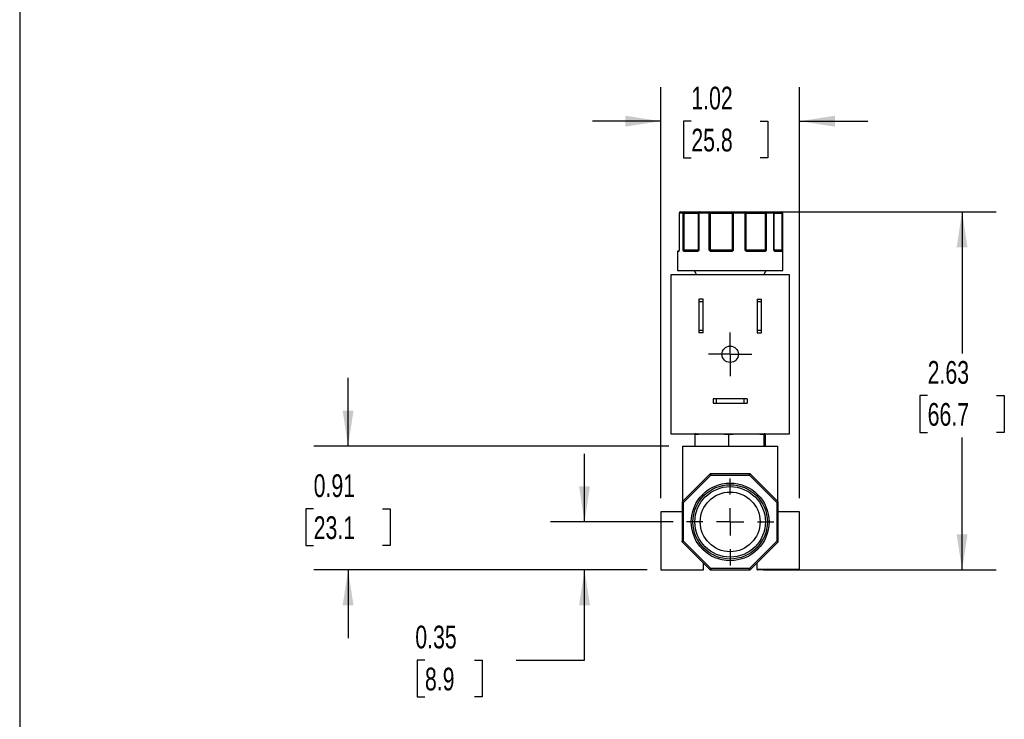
# Model space of a CAD drawing. Header units: inches. Extents: x 0.5 to 21.5, y 0.5 to 16.5.
# Tile 2 of 6: x 0.5 to 7.7, y 6.2 to 11.4. Entities that reach past the tile are written whole.
import ezdxf

# ---------------------------------------------------------------- set-up
doc = ezdxf.new("R2010")
doc.units = ezdxf.units.IN
doc.header["$LTSCALE"] = 2
doc.header["$MEASUREMENT"] = 0
doc.linetypes.add('SLD-Center', pattern=[0.75, 0.6, -0.05, 0.05, -0.05])
doc.linetypes.add('SLD-Solid', pattern=[0])
doc.layers.add('CENTER', color=40, linetype='SLD-Center')
doc.layers.add('DIMENSIONS', color=140, linetype='SLD-Solid', lineweight=25)
doc.layers.add('TEXT', color=140, linetype='SLD-Solid', lineweight=25)
doc.styles.add('SLDTEXTSTYLE0', font='TXT', dxfattribs={"width": 0.7})
doc.dimstyles.new('SLDDIMSTYLE0', dxfattribs={"dimtxt": 0.169922, "dimasz": 0.26, "dimexe": 0, "dimexo": 0.0625, "dimgap": 0.04248, "dimtad": 0, "dimtih": 1, "dimtoh": 1, "dimrnd": 1e-09, "dimzin": 12, "dimdsep": 46, "dimtxsty": 'SLDTEXTSTYLE0', "dimsah": 1, "dimcen": 0.09, "dimadec": 0, "dimazin": 3, "dimtfac": 1, "dimtmove": 0, "dimatfit": 0, "dimfxl": 0, "dimfrac": 2, "dimtolj": 1, "dimtzin": 12, "dimarcsym": 0})
doc.dimstyles.new('SLDDIMSTYLE1', dxfattribs={"dimtxt": 0.169922, "dimasz": 0.26, "dimexe": 0, "dimexo": 0.0625, "dimgap": 0.04248, "dimtad": 0, "dimtih": 1, "dimtoh": 1, "dimrnd": 1e-09, "dimzin": 12, "dimdsep": 46, "dimtxsty": 'SLDTEXTSTYLE0', "dimsah": 1, "dimcen": 0.09, "dimadec": 0, "dimazin": 3, "dimtfac": 1, "dimtofl": 0, "dimtmove": 0, "dimatfit": 3, "dimfxl": 0, "dimfrac": 2, "dimtolj": 1, "dimtzin": 12, "dimarcsym": 0})
doc.dimstyles.new('SLDDIMSTYLE2', dxfattribs={"dimtxt": 0.169922, "dimasz": 0.26, "dimexe": 0, "dimexo": 0.0625, "dimgap": 0.04248, "dimtad": 0, "dimtih": 1, "dimtoh": 1, "dimrnd": 1e-09, "dimdsep": 46, "dimtxsty": 'SLDTEXTSTYLE0', "dimsah": 1, "dimcen": 0.09, "dimadec": 0, "dimazin": 2, "dimtfac": 1, "dimtmove": 0, "dimatfit": 0, "dimfxl": 0, "dimfrac": 2, "dimtolj": 1, "dimtzin": 12, "dimarcsym": 0})

# ---------------------------------------------------------------- blocks, each defined once
blk = doc.blocks.new('_D')
at = {"layer": 'DIMENSIONS'}
for p, q in [((5.2004, 7.8587), (5.2004, 10.8745)), ((6.2174, 7.8587), (6.2174, 10.8745)), ((5.2004, 10.6245), (4.7004, 10.6245)), ((5.4241, 10.6245), (5.3671, 10.6245)), ((5.3671, 10.6245), (5.3671, 10.3545)), ((5.9291, 10.6245), (5.9861, 10.6245)), ((5.9861, 10.6245), (5.9861, 10.3545)), ((6.2174, 10.6245), (6.7174, 10.6245)), ((5.3671, 10.3545), (5.4241, 10.3545)), ((5.9861, 10.3545), (5.9291, 10.3545))]:
    blk.add_line(p, q, dxfattribs=at)
for points in [[(5.2004, 10.6245), (4.9404, 10.6645), (4.9404, 10.5845)], [(6.2174, 10.6245), (6.4774, 10.5845), (6.4774, 10.6645)]]:
    blk.add_solid(points, dxfattribs=at)
at = {"layer": 'DIMENSIONS', "char_height": 0.16667, "attachment_point": 1, "style": 'SLDTEXTSTYLE0'}
for s, insert in [('1.02', (5.4241, 10.8774)), ('25.8', (5.4241, 10.5693))]:
    blk.add_mtext(s, dxfattribs=dict(at, insert=insert))
blk = doc.blocks.new('_D_1')
at = {"layer": 'DIMENSIONS'}
for p, q in [((6.0667, 9.9587), (7.6593, 9.9587)), ((7.4093, 9.9587), (7.4093, 8.9206)), ((7.1568, 8.6125), (7.0998, 8.6125)), ((7.0998, 8.6125), (7.0998, 8.3424)), ((7.6618, 8.6125), (7.7188, 8.6125)), ((7.7188, 8.6125), (7.7188, 8.3424)), ((7.0998, 8.3424), (7.1568, 8.3424)), ((7.4093, 7.3337), (7.4093, 8.3044)), ((7.7188, 8.3424), (7.6618, 8.3424)), ((5.9506, 7.3337), (7.6593, 7.3337))]:
    blk.add_line(p, q, dxfattribs=at)
for points in [[(7.4093, 9.9587), (7.3693, 9.6987), (7.4493, 9.6987)], [(7.4093, 7.3337), (7.4493, 7.5937), (7.3693, 7.5937)]]:
    blk.add_solid(points, dxfattribs=at)
at = {"layer": 'DIMENSIONS', "char_height": 0.16667, "attachment_point": 1, "style": 'SLDTEXTSTYLE0'}
for s, insert in [('2.63', (7.1568, 8.8654)), ('66.7', (7.1568, 8.5573))]:
    blk.add_mtext(s, dxfattribs=dict(at, insert=insert))
blk = doc.blocks.new('_D_2')
at = {"layer": 'DIMENSIONS'}
for p, q in [((4.6411, 7.6857), (4.6411, 8.1857)), ((5.2899, 7.6857), (4.3911, 7.6857)), ((5.1004, 7.3337), (4.3911, 7.3337)), ((4.6411, 6.6716), (4.6411, 7.3337)), ((3.4711, 6.6716), (3.414, 6.6716)), ((3.414, 6.6716), (3.414, 6.4016)), ((3.8347, 6.6716), (3.8917, 6.6716)), ((3.8917, 6.6716), (3.8917, 6.4016)), ((4.1411, 6.6716), (4.6411, 6.6716)), ((3.414, 6.4016), (3.4711, 6.4016)), ((3.8917, 6.4016), (3.8347, 6.4016))]:
    blk.add_line(p, q, dxfattribs=at)
for points in [[(4.6411, 7.6857), (4.6811, 7.9457), (4.6011, 7.9457)], [(4.6411, 7.3337), (4.6011, 7.0737), (4.6811, 7.0737)]]:
    blk.add_solid(points, dxfattribs=at)
at = {"layer": 'DIMENSIONS', "char_height": 0.16667, "attachment_point": 1, "style": 'SLDTEXTSTYLE0'}
for s, insert in [('0.35', (3.4004, 6.9245)), ('8.9', (3.4711, 6.6164))]:
    blk.add_mtext(s, dxfattribs=dict(at, insert=insert))
blk = doc.blocks.new('_D_3')
at = {"layer": 'DIMENSIONS'}
for p, q in [((2.9077, 8.2417), (2.9077, 8.7417)), ((5.2589, 8.2417), (2.6577, 8.2417)), ((2.6553, 7.7818), (2.5982, 7.7818)), ((2.5982, 7.7818), (2.5982, 7.5117)), ((3.1602, 7.7818), (3.2173, 7.7818)), ((3.2173, 7.7818), (3.2173, 7.5117)), ((2.5982, 7.5117), (2.6553, 7.5117)), ((3.2173, 7.5117), (3.1602, 7.5117)), ((5.1004, 7.3337), (2.6577, 7.3337)), ((2.9077, 7.3337), (2.9077, 6.8337))]:
    blk.add_line(p, q, dxfattribs=at)
for points in [[(2.9077, 8.2417), (2.9477, 8.5017), (2.8677, 8.5017)], [(2.9077, 7.3337), (2.8677, 7.0737), (2.9477, 7.0737)]]:
    blk.add_solid(points, dxfattribs=at)
at = {"layer": 'DIMENSIONS', "char_height": 0.16667, "attachment_point": 1, "style": 'SLDTEXTSTYLE0'}
for s, insert in [('0.91', (2.6553, 8.0347)), ('23.1', (2.6553, 7.7266))]:
    blk.add_mtext(s, dxfattribs=dict(at, insert=insert))
blk = doc.blocks.new('SW_CENTERMARKSYMBOL_0')
at = {"layer": 'CENTER', "color": 0}
for p, q in [((0, 0.1), (0, 0.16)), ((0, 0), (0, 0.1)), ((-0.1, 0), (-0.16, 0)), ((0, 0), (-0.1, 0)), ((0, 0), (0, -0.1)), ((0, 0), (0.1, 0)), ((0.1, 0), (0.16, 0)), ((0, -0.1), (0, -0.16))]:
    blk.add_line(p, q, dxfattribs=at)
blk = doc.blocks.new('SW_CENTERMARKSYMBOL_1')
at = {"layer": 'CENTER', "color": 0}
for p, q in [((0, 0.2), (0, 0.319)), ((0, 0), (0, 0.1)), ((-0.2, 0), (-0.319, 0)), ((0, 0), (-0.1, 0)), ((0, 0), (0, -0.1)), ((0, 0), (0.1, 0)), ((0.2, 0), (0.319, 0)), ((0, -0.2), (0, -0.319))]:
    blk.add_line(p, q, dxfattribs=at)

msp = doc.modelspace()

# ---------------------------------------------------------------- linework, layer by layer
for p, q in [((5.3342, 9.9487), (5.3342, 9.6787)), ((5.3345, 9.9487), (5.3342, 9.9487)), ((5.3345, 9.9487), (5.3345, 9.6787)), ((5.3646, 9.9487), (5.3345, 9.9487)), ((5.3646, 9.6787), (5.3646, 9.9487)), ((5.3714, 9.9487), (5.3646, 9.9487)), ((5.3714, 9.9487), (5.4755, 9.9487)), ((5.3714, 9.6787), (5.3714, 9.9487)), ((5.4796, 9.9487), (5.4755, 9.9487)), ((5.4755, 9.9487), (5.4755, 9.6787)), ((5.4796, 9.9487), (5.4796, 9.6787)), ((5.5558, 9.9487), (5.4796, 9.9487)), ((5.5558, 9.6787), (5.5558, 9.9487)), ((5.5644, 9.9487), (5.5558, 9.9487)), ((5.5644, 9.9487), (5.724, 9.9487)), ((5.5644, 9.6787), (5.5644, 9.9487)), ((5.724, 9.9487), (5.724, 9.6787)), ((5.732, 9.9487), (5.724, 9.9487)), ((5.732, 9.9487), (5.732, 9.6787)), ((5.8187, 9.9487), (5.732, 9.9487)), ((5.8187, 9.6787), (5.8187, 9.9487)), ((5.8251, 9.9487), (5.8187, 9.9487)), ((5.8251, 9.6787), (5.8251, 9.9487)), ((5.8251, 9.9487), (5.9654, 9.9487)), ((5.9654, 9.9487), (5.9654, 9.6787)), ((5.9736, 9.9487), (5.9654, 9.9487)), ((5.9736, 9.9487), (5.9736, 9.6787)), ((6.0302, 9.9487), (5.9736, 9.9487)), ((6.0302, 9.6787), (6.0302, 9.9487)), ((6.0319, 9.9487), (6.0302, 9.9487)), ((6.0319, 9.6787), (6.0319, 9.9487)), ((6.0319, 9.9487), (6.0868, 9.9487)), ((6.0868, 9.9487), (6.0868, 9.6787)), ((6.0914, 9.9487), (6.0868, 9.9487)), ((6.0914, 9.9487), (6.0914, 9.6787)), ((6.0939, 9.9487), (6.0914, 9.9487)), ((6.0939, 9.5287), (6.0939, 9.9487)), ((5.3342, 9.6787), (5.3345, 9.6787)), ((5.3345, 9.6787), (5.3343, 9.6779)), ((5.3646, 9.6787), (5.3714, 9.6787)), ((5.4755, 9.6787), (5.3714, 9.6787)), ((5.4755, 9.6787), (5.4796, 9.6787)), ((5.5558, 9.6787), (5.5644, 9.6787)), ((5.724, 9.6787), (5.5644, 9.6787)), ((5.724, 9.6787), (5.732, 9.6787)), ((5.8187, 9.6787), (5.8251, 9.6787)), ((5.9654, 9.6787), (5.8251, 9.6787)), ((5.9654, 9.6787), (5.9736, 9.6787)), ((6.0302, 9.6787), (6.0319, 9.6787)), ((6.0868, 9.6787), (6.0319, 9.6787)), ((6.0868, 9.6787), (6.0914, 9.6787)), ((5.3239, 9.6687), (5.3239, 9.5287)), ((5.3311, 9.6687), (5.3239, 9.6687)), ((5.467, 9.6687), (5.372, 9.6687)), ((5.7161, 9.6687), (5.5705, 9.6687)), ((5.9619, 9.6687), (5.8338, 9.6687)), ((6.0893, 9.6687), (6.0387, 9.6687)), ((5.2739, 9.4987), (5.2739, 8.3317)), ((6.1439, 9.4987), (5.2739, 9.4987)), ((5.3239, 9.5287), (6.0939, 9.5287)), ((5.4454, 9.5287), (5.4627, 9.4987)), ((5.9551, 9.4987), (5.9724, 9.5287)), ((6.1439, 8.3317), (6.1439, 9.4987)), ((5.4789, 9.3197), (5.4789, 9.2985)), ((5.5099, 9.3197), (5.4789, 9.3197)), ((5.5099, 9.2985), (5.5099, 9.3197)), ((5.9079, 9.3197), (5.9389, 9.3197)), ((5.9079, 9.3197), (5.9079, 9.2985)), ((5.9389, 9.2985), (5.9389, 9.3197)), ((5.5099, 9.2985), (5.4789, 9.2985)), ((5.4789, 9.2985), (5.4789, 9.0929)), ((5.5099, 9.0929), (5.5099, 9.2985)), ((5.9389, 9.2985), (5.9079, 9.2985)), ((5.9079, 9.2985), (5.9079, 9.0929)), ((5.9389, 9.0929), (5.9389, 9.2985)), ((5.4789, 9.0929), (5.5099, 9.0929)), ((5.4789, 9.0929), (5.4789, 9.0717)), ((5.5099, 9.0717), (5.4789, 9.0717)), ((5.5099, 9.0717), (5.5099, 9.0929)), ((5.9079, 9.0929), (5.9389, 9.0929)), ((5.9079, 9.0929), (5.9079, 9.0717)), ((5.9079, 9.0717), (5.9389, 9.0717)), ((5.9389, 9.0717), (5.9389, 9.0929)), ((5.5839, 8.5877), (5.5839, 8.5567)), ((5.6051, 8.5877), (5.5839, 8.5877)), ((5.5839, 8.5567), (5.6051, 8.5567)), ((5.6051, 8.5877), (5.6051, 8.5567)), ((5.8127, 8.5877), (5.6051, 8.5877)), ((5.6051, 8.5567), (5.8127, 8.5567)), ((5.8127, 8.5567), (5.8127, 8.5877)), ((5.8339, 8.5877), (5.8127, 8.5877)), ((5.8127, 8.5567), (5.8339, 8.5567)), ((5.8339, 8.5877), (5.8339, 8.5567)), ((5.2739, 8.3317), (6.1439, 8.3317)), ((5.4489, 8.3276), (5.4489, 8.2417)), ((5.6986, 8.2417), (5.6986, 8.3276)), ((5.9586, 8.2417), (5.9586, 8.3276)), ((5.9689, 8.2417), (5.9689, 8.3276)), ((5.3589, 8.2417), (5.3589, 7.8334)), ((5.3589, 8.2417), (6.0589, 8.2417)), ((6.0589, 7.8334), (6.0589, 8.2417)), ((5.5602, 8.0348), (5.3599, 7.8344)), ((5.3669, 7.8274), (5.5673, 8.0277)), ((5.5673, 8.0277), (5.5602, 8.0348)), ((5.8506, 8.0377), (5.5673, 8.0377)), ((5.5673, 8.0377), (5.5673, 8.0277)), ((5.5673, 8.0277), (5.8506, 8.0277)), ((5.8506, 8.0277), (5.8506, 8.0377)), ((5.8577, 8.0348), (5.8506, 8.0277)), ((5.8506, 8.0277), (6.0509, 7.8274)), ((6.058, 7.8344), (5.8577, 8.0348)), ((5.3569, 7.8274), (5.3569, 7.5441)), ((5.3569, 7.8274), (5.3669, 7.8274)), ((5.3599, 7.8344), (5.3669, 7.8274)), ((5.3669, 7.5441), (5.3669, 7.8274)), ((6.0509, 7.8274), (6.058, 7.8344)), ((6.0509, 7.8274), (6.0509, 7.5441)), ((6.0509, 7.8274), (6.0609, 7.8274)), ((6.0609, 7.5441), (6.0609, 7.8274)), ((5.2004, 7.7587), (5.2004, 7.3337)), ((5.3569, 7.7587), (5.2004, 7.7587)), ((6.2174, 7.7587), (6.0609, 7.7587)), ((6.2174, 7.3387), (6.2174, 7.7587)), ((5.3569, 7.5441), (5.3669, 7.5441)), ((5.3569, 7.5399), (5.3569, 7.5441)), ((5.3599, 7.537), (5.3569, 7.5399)), ((5.3669, 7.5441), (5.3599, 7.537)), ((5.3599, 7.537), (5.5602, 7.3366)), ((5.5673, 7.3437), (5.3669, 7.5441)), ((6.0509, 7.5441), (5.8506, 7.3437)), ((5.8577, 7.3366), (6.058, 7.537)), ((6.0509, 7.5441), (6.0609, 7.5441)), ((6.058, 7.537), (6.0509, 7.5441)), ((5.5134, 7.3337), (5.5134, 7.3834)), ((5.9044, 7.3834), (5.9044, 7.3387)), ((5.2004, 7.3337), (5.5134, 7.3337)), ((5.5602, 7.3366), (5.5673, 7.3437)), ((5.8506, 7.3437), (5.5673, 7.3437)), ((5.5673, 7.3437), (5.5673, 7.3337)), ((5.5673, 7.3337), (5.8506, 7.3337)), ((5.8506, 7.3437), (5.8577, 7.3366)), ((5.8506, 7.3337), (5.8506, 7.3437)), ((5.9044, 7.3387), (6.2174, 7.3387))]:
    msp.add_line(p, q)
at = {"flags": 128}
for points in [[(5.4855, 9.9587), (5.4844, 9.9585), (5.4832, 9.958), (5.4822, 9.957), (5.4813, 9.9558), (5.4806, 9.9543), (5.48, 9.9525), (5.4797, 9.9507), (5.4796, 9.9487)], [(5.5558, 9.9487), (5.5559, 9.9507), (5.5561, 9.9525), (5.5565, 9.9543), (5.557, 9.9558), (5.5576, 9.957), (5.5583, 9.958), (5.559, 9.9585), (5.5598, 9.9587)], [(5.5644, 9.9487), (5.5643, 9.9507), (5.5641, 9.9525), (5.5636, 9.9543), (5.5631, 9.9558), (5.5624, 9.957), (5.5616, 9.958), (5.5607, 9.9585), (5.5598, 9.9587)], [(5.8187, 9.9487), (5.8186, 9.9507), (5.8185, 9.9525), (5.8182, 9.9543), (5.8179, 9.9558), (5.8174, 9.957), (5.8169, 9.958), (5.8164, 9.9585), (5.8158, 9.9587)], [(6.0815, 9.9587), (6.0825, 9.9585), (6.0835, 9.958), (6.0844, 9.957), (6.0852, 9.9558), (6.0859, 9.9543), (6.0864, 9.9525), (6.0867, 9.9507), (6.0868, 9.9487)], [(5.467, 9.6687), (5.4671, 9.6697), (5.4672, 9.6706), (5.4675, 9.6715), (5.4679, 9.6722), (5.4684, 9.6729), (5.4689, 9.6733), (5.4695, 9.6736), (5.4701, 9.6737)], [(5.5705, 9.6687), (5.5706, 9.6697), (5.5707, 9.6706), (5.5708, 9.6715), (5.5711, 9.6722), (5.5713, 9.6729), (5.5716, 9.6733), (5.572, 9.6736), (5.5723, 9.6737)], [(5.8338, 9.6687), (5.8338, 9.6697), (5.8337, 9.6706), (5.8336, 9.6715), (5.8334, 9.6722), (5.8331, 9.6729), (5.8328, 9.6733), (5.8325, 9.6736), (5.8322, 9.6737)], [(5.9619, 9.6687), (5.9618, 9.6697), (5.9616, 9.6706), (5.9613, 9.6715), (5.9609, 9.6722), (5.9604, 9.6729), (5.9598, 9.6733), (5.9592, 9.6736), (5.9586, 9.6737)]]:
    msp.add_lwpolyline(points, dxfattribs=at)
for centre, radius in [((5.7089, 8.9152), 0.06), ((5.7089, 7.6857), 0.285), ((5.7089, 7.6857), 0.2726), ((5.7089, 7.6857), 0.2586), ((5.7089, 7.6857), 0.219)]:
    msp.add_circle(centre, radius)
for centre, radius, start, end in [((5.3442, 9.9487), 0.01, 90, 180), ((5.3443, 9.9488), 0.00987, 90.80579, 180.78374), ((5.3741, 9.9492), 0.00952, 93.36769, 183.0118), ((5.3847, 9.9511), 0.0135, 145.78036, 190.15242), ((5.4855, 9.9487), 0.01, 90.02326, 180.02324), ((5.7329, 9.9498), 0.009, 99.80012, 187.23143), ((5.6898, 9.9512), 0.0423, 356.62002, 10.23712), ((5.8155, 9.9491), 0.00965, 357.86023, 87.68703), ((5.9851, 9.9512), 0.0198, 157.64261, 187.11052), ((5.9648, 9.95), 0.00889, 351.47329, 77.54591), ((6.0219, 9.9487), 0.01, 0, 90), ((6.021, 9.9495), 0.00929, 355.3117, 84.37925), ((6.0814, 9.9487), 0.00997, 359.81214, 89.8109), ((6.0839, 9.9487), 0.01, 0, 90), ((5.3289, 9.6687), 0.005, 90, 180), ((5.3292, 9.6787), 0.005, 350.94342, 0), ((5.3733, 9.6692), 0.00635, 110.07414, 157.33686), ((5.3535, 9.6785), 0.0179, 349.34489, 0.64592), ((5.3767, 9.669), 0.00472, 94.06155, 183.55395), ((5.477, 9.6738), 0.0032, 154.58574, 221.92729), ((5.4705, 9.6787), 0.005, 315.36333, 0.00393), ((5.5726, 9.664), 0.0134, 123.83285, 145.32764), ((5.5731, 9.6785), 0.00867, 178.90405, 202.71183), ((5.649, 9.67), 0.0671, 358.93361, 3.20214), ((5.718, 9.6786), 0.006, 325.2876, 0.91497), ((5.6589, 9.6204), 0.0843, 37.48627, 40.56264), ((5.8185, 9.677), 0.00808, 318.92318, 347.1734), ((5.8303, 9.6787), 0.00521, 179.66483, 221.95387), ((5.9371, 9.6785), 0.0283, 353.28473, 0.42102), ((5.9615, 9.6672), 0.00879, 30.37177, 64.90608), ((6.0369, 9.6787), 0.005, 180, 205.38962), ((6.031, 9.673), 0.00294, 333.24697, 31.61182), ((6.034, 9.669), 0.00468, 355.92391, 85.23983), ((6.0843, 9.6687), 0.00497, 359.65262, 89.64835), ((6.0945, 9.6786), 0.0077, 178.87565, 205.89107), ((6.0862, 9.6709), 0.00451, 9.95251, 72.07128), ((5.3361, 9.6687), 0.00503, 127.38126, 180.17015), ((5.3361, 9.6722), 0.00307, 165.68108, 189.8788), ((5.4589, 8.0911), 0.2407, 90, 91.22486), ((5.9589, 8.0911), 0.2407, 88.77247, 90), ((5.5673, 8.0277), 0.01, 90, 135), ((5.8506, 8.0277), 0.01, 45, 90), ((5.3669, 7.8274), 0.01, 135, 180), ((6.0509, 7.8274), 0.01, 0, 45), ((5.3669, 7.5441), 0.01, 180, 225), ((6.0509, 7.5441), 0.01, 315, 0), ((5.5673, 7.3437), 0.01, 225, 270), ((5.8506, 7.3437), 0.01, 270, 315), ((5.9094, 7.3387), 0.005, 180, 270), ((6.2124, 7.3387), 0.005, 270, 0)]:
    msp.add_arc(centre, radius, start, end)
for points in [[(5.3442, 9.9587), (5.3508, 9.9587), (5.3607, 9.9587), (5.3735, 9.9587)], [(5.4855, 9.9587), (5.5086, 9.9587), (5.5335, 9.9587), (5.5598, 9.9587)], [(5.7314, 9.9587), (5.76, 9.9587), (5.7884, 9.9587), (5.8158, 9.9587)], [(5.9667, 9.9587), (5.9876, 9.9587), (6.0061, 9.9587), (6.0219, 9.9587)], [(6.0815, 9.9587), (6.0831, 9.9587), (6.0839, 9.9587), (6.0839, 9.9587)], [(5.3646, 9.6787), (5.3662, 9.6774), (5.3691, 9.6761), (5.3711, 9.6752)], [(5.3711, 9.6752), (5.3725, 9.6742), (5.3744, 9.6737), (5.3764, 9.6737)], [(5.3764, 9.6737), (5.4001, 9.6737), (5.4319, 9.6737), (5.4701, 9.6737)], [(5.4701, 9.6737), (5.4716, 9.6737), (5.473, 9.6742), (5.4741, 9.6752)], [(5.4741, 9.6752), (5.4751, 9.6761), (5.4766, 9.6774), (5.4796, 9.6787)], [(5.5558, 9.6787), (5.5592, 9.6774), (5.5627, 9.6761), (5.5651, 9.6752)], [(5.5651, 9.6752), (5.5671, 9.6742), (5.5697, 9.6737), (5.5723, 9.6737)], [(5.5723, 9.6737), (5.6181, 9.6737), (5.6669, 9.6737), (5.716, 9.6737)], [(5.716, 9.6737), (5.7185, 9.6737), (5.721, 9.6742), (5.7229, 9.6752)], [(5.7229, 9.6752), (5.7251, 9.6761), (5.7283, 9.6774), (5.732, 9.6787)], [(5.8187, 9.6787), (5.8223, 9.6774), (5.8247, 9.6761), (5.8264, 9.6752)], [(5.8264, 9.6752), (5.828, 9.6742), (5.8301, 9.6737), (5.8322, 9.6737)], [(5.8322, 9.6737), (5.8786, 9.6737), (5.9216, 9.6737), (5.9586, 9.6737)], [(5.9586, 9.6737), (5.961, 9.6737), (5.9634, 9.6742), (5.9652, 9.6752)], [(5.9652, 9.6752), (5.9675, 9.6761), (5.9709, 9.6774), (5.9736, 9.6787)], [(6.0323, 9.6765), (6.032, 9.6772), (6.0314, 9.678), (6.0302, 9.6787)], [(6.0328, 9.6752), (6.0327, 9.6756), (6.0326, 9.6761), (6.0323, 9.6765)], [(6.0344, 9.6737), (6.0597, 9.6737), (6.0767, 9.6737), (6.0843, 9.6737)], [(6.0843, 9.6737), (6.0855, 9.6737), (6.0867, 9.6742), (6.0876, 9.6752)], [(6.0876, 9.6752), (6.089, 9.6761), (6.091, 9.6774), (6.0914, 9.6787)], [(6.058, 7.8344), (6.0586, 7.8338), (6.0589, 7.8335), (6.0589, 7.8335)]]:
    msp.add_open_spline(points, degree=3)
for points, knots in [([(5.3735, 9.9587), (5.376, 9.9587), (5.3809, 9.9587), (5.3882, 9.9587), (5.3953, 9.9587), (5.4023, 9.9587), (5.4091, 9.9587), (5.4206, 9.9587), (5.4358, 9.9587), (5.4528, 9.9587), (5.4668, 9.9587), (5.4759, 9.9587), (5.4813, 9.9587), (5.4845, 9.9587), (5.4852, 9.9587), (5.4855, 9.9587)], [0, 0, 0, 0, 0.040712, 0.081199, 0.121575, 0.161957, 0.202462, 0.243205, 0.371568, 0.500042, 0.628406, 0.75688, 0.838051, 0.918781, 1, 1, 1, 1]), ([(5.5598, 9.9587), (5.5621, 9.9587), (5.5666, 9.9587), (5.5736, 9.9587), (5.5807, 9.9587), (5.5879, 9.9587), (5.5953, 9.9587), (5.6082, 9.9587), (5.6268, 9.9587), (5.6509, 9.9587), (5.6742, 9.9587), (5.6935, 9.9587), (5.7089, 9.9587), (5.7208, 9.9587), (5.7279, 9.9587), (5.7314, 9.9587)], [0, 0, 0, 0, 0.040712, 0.081199, 0.121575, 0.161957, 0.202462, 0.243205, 0.371568, 0.500042, 0.628406, 0.75688, 0.838051, 0.918781, 1, 1, 1, 1]), ([(5.8158, 9.9587), (5.8168, 9.9587), (5.8188, 9.9587), (5.8223, 9.9587), (5.8261, 9.9587), (5.8302, 9.9587), (5.8347, 9.9587), (5.8429, 9.9587), (5.8562, 9.9587), (5.8761, 9.9587), (5.8979, 9.9587), (5.9184, 9.9587), (5.9364, 9.9587), (5.9516, 9.9587), (5.9617, 9.9587), (5.9667, 9.9587)], [0, 0, 0, 0, 0.040712, 0.081199, 0.121575, 0.161957, 0.202462, 0.243205, 0.371568, 0.500042, 0.628406, 0.75688, 0.838051, 0.918781, 1, 1, 1, 1]), ([(6.0219, 9.9587), (6.0224, 9.9587), (6.025, 9.9587), (6.0334, 9.9587), (6.0467, 9.9587), (6.0628, 9.9587), (6.0752, 9.9587), (6.0815, 9.9587)], [0, 0, 0, 0, 0.070261, 0.309039, 0.548024, 0.773961, 1, 1, 1, 1]), ([(5.3335, 9.6737), (5.3319, 9.6737), (5.3289, 9.6737), (5.3295, 9.6737), (5.3297, 9.6737)], [0, 0, 0, 0, 0.548171, 1, 1, 1, 1]), ([(5.3345, 9.6787), (5.3343, 9.678), (5.3341, 9.6767), (5.3338, 9.6748), (5.3335, 9.6732), (5.3332, 9.6722), (5.3331, 9.6717)], [0, 0, 0, 0, 0.291242, 0.500217, 0.762096, 1, 1, 1, 1]), ([(5.3674, 9.6717), (5.3671, 9.6722), (5.3666, 9.6732), (5.3659, 9.6748), (5.3652, 9.6767), (5.3648, 9.678), (5.3646, 9.6787)], [0, 0, 0, 0, 0.236129, 0.498993, 0.712542, 1, 1, 1, 1]), ([(5.4796, 9.6787), (5.4791, 9.678), (5.4784, 9.6767), (5.4772, 9.6748), (5.476, 9.6732), (5.4751, 9.6722), (5.4746, 9.6717)], [0, 0, 0, 0, 0.291242, 0.500217, 0.762096, 1, 1, 1, 1]), ([(5.5615, 9.6717), (5.561, 9.6722), (5.5599, 9.6732), (5.5585, 9.6748), (5.5571, 9.6767), (5.5563, 9.678), (5.5558, 9.6787)], [0, 0, 0, 0, 0.236129, 0.498993, 0.712542, 1, 1, 1, 1]), ([(5.732, 9.6787), (5.7315, 9.678), (5.7305, 9.6767), (5.7291, 9.6748), (5.7276, 9.6732), (5.7264, 9.6722), (5.7258, 9.6717)], [0, 0, 0, 0, 0.2912416, 0.5002174, 0.7620959, 1, 1, 1, 1]), ([(5.8246, 9.6717), (5.8241, 9.6722), (5.8229, 9.6732), (5.8215, 9.6748), (5.8201, 9.6767), (5.8192, 9.678), (5.8187, 9.6787)], [0, 0, 0, 0, 0.236129, 0.498993, 0.712542, 1, 1, 1, 1]), ([(5.9736, 9.6787), (5.9732, 9.678), (5.9726, 9.6767), (5.9715, 9.6748), (5.9704, 9.6732), (5.9695, 9.6722), (5.9691, 9.6717)], [0, 0, 0, 0, 0.291242, 0.500217, 0.762096, 1, 1, 1, 1]), ([(6.0336, 9.6717), (6.0333, 9.6722), (6.0326, 9.6732), (6.0318, 9.6748), (6.031, 9.6767), (6.0305, 9.678), (6.0302, 9.6787)], [0, 0, 0, 0, 0.236129, 0.498993, 0.712542, 1, 1, 1, 1]), ([(6.0337, 9.6742), (6.0334, 9.6746), (6.0329, 9.6755), (6.0325, 9.6762), (6.0323, 9.6766)], [0, 0, 0, 0, 0.493462, 1, 1, 1, 1]), ([(6.0914, 9.6787), (6.0913, 9.678), (6.0912, 9.6767), (6.0911, 9.6748), (6.0909, 9.6732), (6.0907, 9.6722), (6.0906, 9.6717)], [0, 0, 0, 0, 0.2912416, 0.5002174, 0.7620959, 1, 1, 1, 1]), ([(5.3331, 9.6717), (5.3329, 9.6713), (5.3327, 9.6706), (5.3323, 9.6697), (5.3319, 9.6691), (5.3315, 9.6688), (5.3312, 9.6687), (5.3311, 9.6687)], [0, 0, 0, 0, 0.188808, 0.379511, 0.575987, 0.781785, 1, 1, 1, 1]), ([(5.3331, 9.673), (5.333, 9.6727), (5.3329, 9.6724), (5.333, 9.6725), (5.333, 9.6725)], [0, 0, 0, 0, 0.658694, 1, 1, 1, 1]), ([(5.372, 9.6687), (5.3715, 9.6687), (5.3707, 9.6688), (5.3694, 9.6694), (5.3683, 9.6703), (5.3677, 9.6712), (5.3674, 9.6717)], [0, 0, 0, 0, 0.270747, 0.52324, 0.763872, 1, 1, 1, 1]), ([(5.4746, 9.6717), (5.4742, 9.6713), (5.4733, 9.6706), (5.4719, 9.6697), (5.4704, 9.6691), (5.4687, 9.6688), (5.4676, 9.6687), (5.467, 9.6687)], [0, 0, 0, 0, 0.188808, 0.379511, 0.575987, 0.781785, 1, 1, 1, 1]), ([(5.5705, 9.6687), (5.5697, 9.6687), (5.568, 9.6688), (5.5656, 9.6694), (5.5634, 9.6703), (5.5622, 9.6712), (5.5615, 9.6717)], [0, 0, 0, 0, 0.270747, 0.52324, 0.763872, 1, 1, 1, 1]), ([(5.7258, 9.6717), (5.7252, 9.6713), (5.7242, 9.6706), (5.7224, 9.6697), (5.7204, 9.6691), (5.7183, 9.6688), (5.7169, 9.6687), (5.7161, 9.6687)], [0, 0, 0, 0, 0.188808, 0.379511, 0.575987, 0.781785, 1, 1, 1, 1]), ([(5.8338, 9.6687), (5.833, 9.6687), (5.8313, 9.6688), (5.8288, 9.6694), (5.8266, 9.6703), (5.8253, 9.6712), (5.8246, 9.6717)], [0, 0, 0, 0, 0.270747, 0.52324, 0.763872, 1, 1, 1, 1]), ([(5.9691, 9.6717), (5.9687, 9.6713), (5.9679, 9.6706), (5.9665, 9.6697), (5.9651, 9.6691), (5.9635, 9.6688), (5.9624, 9.6687), (5.9619, 9.6687)], [0, 0, 0, 0, 0.188808, 0.379511, 0.575987, 0.781785, 1, 1, 1, 1]), ([(6.0387, 9.6687), (6.0382, 9.6687), (6.0373, 9.6688), (6.0359, 9.6694), (6.0347, 9.6703), (6.034, 9.6712), (6.0336, 9.6717)], [0, 0, 0, 0, 0.270747, 0.52324, 0.763872, 1, 1, 1, 1]), ([(6.0906, 9.6717), (6.0906, 9.6713), (6.0904, 9.6706), (6.0902, 9.6697), (6.0899, 9.6691), (6.0896, 9.6688), (6.0894, 9.6687), (6.0893, 9.6687)], [0, 0, 0, 0, 0.188808, 0.379511, 0.575987, 0.781785, 1, 1, 1, 1]), ([(5.4489, 8.3276), (5.4698, 8.3299), (5.4906, 8.3308), (5.5322, 8.3317), (5.5738, 8.3317), (5.6154, 8.3317), (5.657, 8.3308), (5.6778, 8.3299), (5.6986, 8.3276)], [0, 0, 0, 0, 0.25, 0.25, 0.5, 0.75, 0.75, 1, 1, 1, 1]), ([(5.4538, 8.3317), (5.453, 8.3316), (5.4522, 8.3316), (5.4505, 8.3307), (5.4497, 8.3297), (5.4489, 8.3276)], [0, 0, 0, 0, 0.5, 0.5, 1, 1, 1, 1]), ([(5.6986, 8.3276), (5.7203, 8.3299), (5.742, 8.3308), (5.7853, 8.3317), (5.8286, 8.3317), (5.872, 8.3317), (5.9153, 8.3308), (5.937, 8.3299), (5.9586, 8.3276)], [0, 0, 0, 0, 0.25, 0.25, 0.5, 0.75, 0.75, 1, 1, 1, 1]), ([(5.9586, 8.3276), (5.9595, 8.3299), (5.9603, 8.3308), (5.9621, 8.3317), (5.9629, 8.3317), (5.9646, 8.3317), (5.9655, 8.3317), (5.9672, 8.3308), (5.9681, 8.3299), (5.9689, 8.3276)], [0, 0, 0, 0, 0.25, 0.25, 0.5, 0.5, 0.75, 0.75, 1, 1, 1, 1]), ([(6.2124, 7.3337), (6.2124, 7.3337), (6.1445, 7.3337), (5.9773, 7.3337), (5.9094, 7.3337), (5.9094, 7.3337)], [0, 0, 0, 0, 0.5, 0.5, 1, 1, 1, 1])]:
    msp.add_open_spline(points, degree=3, knots=knots)
at = {"layer": 'TEXT'}
msp.add_line((0.5, 16.5), (0.5, 0.5), dxfattribs=at)

# ---------------------------------------------------------------- block references
at = {"layer": 'CENTER'}
for name, p in [('SW_CENTERMARKSYMBOL_0', (5.7089, 8.9152)), ('SW_CENTERMARKSYMBOL_1', (5.7089, 7.6857))]:
    msp.add_blockref(name, p, dxfattribs=at)

# ---------------------------------------------------------------- dimensions: what is measured, and where the dimension line sits
at = {"layer": 'DIMENSIONS'}
dim = msp.add_linear_dim(base=(5.2004, 10.6245), p1=(6.2174, 7.7587), p2=(5.2004, 7.7587), dimstyle='SLDDIMSTYLE0', dxfattribs=at)
dim.commit()
dim.dimension.update_dxf_attribs({"geometry": '_D', "text_midpoint": (5.6766, 10.6245), "dimtype": 160})
for base, p1, p2, dimstyle, picture, middle in [((7.4093053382, 9.9587114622), (5.8505852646, 7.3337114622), (5.9667471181, 9.9587114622), 'SLDDIMSTYLE1', '_D_1', (7.4093053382, 8.6125101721)), ((2.9077, 8.2417), (5.2004, 7.3337), (5.3589, 8.2417), 'SLDDIMSTYLE2', '_D_3', (2.9077, 7.7818)), ((4.6411, 7.3337), (5.3899, 7.6857), (5.2004, 7.3337), 'SLDDIMSTYLE2', '_D_2', (4.6411, 6.6716))]:
    dim = msp.add_linear_dim(base=base, p1=p1, p2=p2, angle=90, dimstyle=dimstyle, dxfattribs=at)
    dim.commit()
    dim.dimension.update_dxf_attribs({"geometry": picture, "text_midpoint": middle, "dimtype": 160})

doc.saveas('drawing.dxf')
